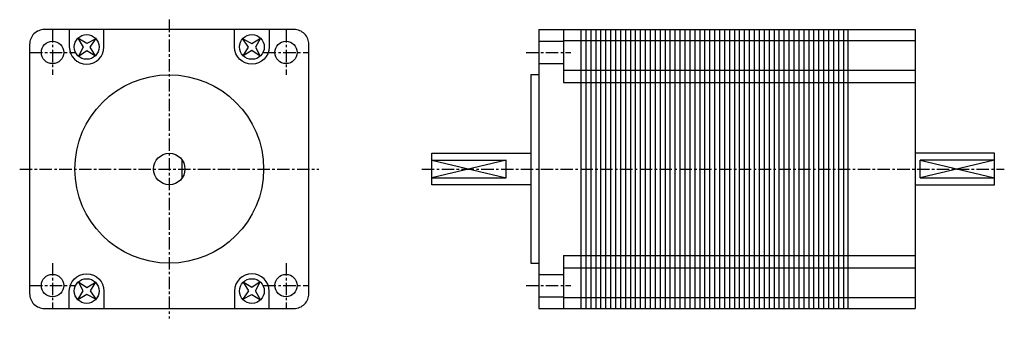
# Model space of a CAD drawing. Extents: x -30 to 169, y -30 to 30.
import ezdxf

# ---------------------------------------------------------------- set-up
doc = ezdxf.new("R2010")
doc.units = 0
doc.header["$LTSCALE"] = 2
doc.header["$MEASUREMENT"] = 0
doc.linetypes.add('CENTER', pattern=[2, 1.25, -0.25, 0.25, -0.25])
doc.layers.get('0').update_dxf_attribs({"linetype": 'CONTINUOUS'})
doc.layers.add('CENTER', color=1, linetype='CENTER')

msp = doc.modelspace()

# ---------------------------------------------------------------- linework, layer by layer
for p, q in [((74.6, 28.2), (74.6, -28.2)), ((74.6, 28.2), (150.6, 28.2)), ((79.6, 28.2), (79.6, 17.5)), ((83.1, 28.2), (83.1, -28.2)), ((84.1, 28.2), (84.1, -28.2)), ((85.1, 28.2), (85.1, -28.2)), ((86.1, 28.2), (86.1, -28.2)), ((87.1, 28.2), (87.1, -28.2)), ((88.1, 28.2), (88.1, -28.2)), ((89.1, 28.2), (89.1, -28.2)), ((90.1, 28.2), (90.1, -28.2)), ((91.1, 28.2), (91.1, -28.2)), ((92.1, 28.2), (92.1, -28.2)), ((93.1, 28.2), (93.1, -28.2)), ((94.1, 28.2), (94.1, -28.2)), ((95.1, 28.2), (95.1, -28.2)), ((96.1, 28.2), (96.1, -28.2)), ((97.1, 28.2), (97.1, -28.2)), ((98.1, 28.2), (98.1, -28.2)), ((99.1, 28.2), (99.1, -28.2)), ((100.1, 28.2), (100.1, -28.2)), ((101.1, 28.2), (101.1, -28.2)), ((102.1, 28.2), (102.1, -28.2)), ((103.1, 28.2), (103.1, -28.2)), ((104.1, 28.2), (104.1, -28.2)), ((105.1, 28.2), (105.1, -28.2)), ((106.1, 28.2), (106.1, -28.2)), ((107.1, 28.2), (107.1, -28.2)), ((108.1, 28.2), (108.1, -28.2)), ((109.1, 28.2), (109.1, -28.2)), ((110.1, 28.2), (110.1, -28.2)), ((111.1, 28.2), (111.1, -28.2)), ((112.1, 28.2), (112.1, -28.2)), ((113.1, 28.2), (113.1, -28.2)), ((114.1, 28.2), (114.1, -28.2)), ((115.1, 28.2), (115.1, -28.2)), ((116.1, 28.2), (116.1, -28.2)), ((117.1, 28.2), (117.1, -28.2)), ((118.1, 28.2), (118.1, -28.2)), ((119.1, 28.2), (119.1, -28.2)), ((120.1, 28.2), (120.1, -28.2)), ((121.1, 28.2), (121.1, -28.2)), ((122.1, 28.2), (122.1, -28.2)), ((123.1, 28.2), (123.1, -28.2)), ((124.1, 28.2), (124.1, -28.2)), ((125.1, 28.2), (125.1, -28.2)), ((126.1, 28.2), (126.1, -28.2)), ((127.1, 28.2), (127.1, -28.2)), ((128.1, 28.2), (128.1, -28.2)), ((129.1, 28.2), (129.1, -28.2)), ((130.1, 28.2), (130.1, -28.2)), ((131.1, 28.2), (131.1, -28.2)), ((132.1, 28.2), (132.1, -28.2)), ((133.1, 28.2), (133.1, -28.2)), ((134.1, 28.2), (134.1, -28.2)), ((135.1, 28.2), (135.1, -28.2)), ((136.1, 28.2), (136.1, -28.2)), ((137, 28.2), (137, -28.2)), ((150.6, 28.2), (150.6, -28.2)), ((79.6, 26), (150.6, 26)), ((74.6, 25.82), (79.6, 25.82)), ((74.6, 21.32), (79.6, 21.32)), ((79.6, 20), (150.6, 20)), ((79.6, 17.5), (150.6, 17.5)), ((2.62, -1.79), (2.62, 1.79)), ((53, 1.79), (68, 1.79)), ((53, 1.79), (68, -1.79)), ((68, 1.79), (53, -1.79)), ((68, -1.79), (68, 1.79)), ((166.6, 1.79), (151.6, -1.79)), ((151.6, 1.79), (166.6, -1.79)), ((151.6, -1.79), (151.6, 1.79)), ((166.6, 1.79), (151.6, 1.79)), ((53, -1.79), (68, -1.79)), ((151.6, -1.79), (166.6, -1.79)), ((79.6, -17.5), (150.6, -17.5)), ((79.6, -17.5), (79.6, -28.2)), ((74.6, -21.32), (79.6, -21.32)), ((79.6, -20), (150.6, -20)), ((74.6, -25.82), (79.6, -25.82)), ((79.6, -26), (150.6, -26)), ((74.6, -28.2), (150.6, -28.2))]:
    msp.add_line(p, q)
msp.add_lwpolyline([(-28.2, 25.2), (-28.2, -25.2, 0.414214), (-25.2, -28.2), (25.2, -28.2, 0.414214), (28.2, -25.2), (28.2, 25.2, 0.414214), (25.2, 28.2), (-25.2, 28.2, 0.414214)], format="xyb", close=True)
for points in [[(-20.18, 28.2), (-20.18, 24.68, 1), (-13.18, 24.68), (-13.18, 28.2)], [(20.18, 28.2), (20.18, 24.68, -1), (13.18, 24.68), (13.18, 28.2)], [(-20.18, -28.2), (-20.18, -24.68, -1), (-13.18, -24.68), (-13.18, -28.2)], [(20.18, -28.2), (20.18, -24.68, 1), (13.18, -24.68), (13.18, -28.2)]]:
    msp.add_lwpolyline(points, format="xyb")
for points in [[(-14.82, 26.35), (-16.67, 25.38), (-18.45, 26.45), (-17.38, 24.67), (-18.35, 22.82), (-16.67, 23.97), (-14.91, 22.91), (-15.97, 24.67), (-14.82, 26.35)], [(14.82, 26.35), (16.67, 25.38), (18.45, 26.45), (17.38, 24.67), (18.35, 22.82), (16.67, 23.97), (14.91, 22.91), (15.97, 24.67), (14.82, 26.35)], [(74.6, 19.05), (73, 19.05), (73, -19.05), (74.6, -19.05)], [(73, -3.17), (53, -3.17), (53, 3.17), (73, 3.17)], [(150.6, -3.17), (166.6, -3.17), (166.6, 3.17), (150.6, 3.17)], [(-14.82, -26.35), (-16.67, -25.38), (-18.45, -26.45), (-17.38, -24.67), (-18.35, -22.82), (-16.67, -23.97), (-14.91, -22.91), (-15.97, -24.67), (-14.82, -26.35)], [(14.82, -26.35), (16.67, -25.38), (18.45, -26.45), (17.38, -24.67), (18.35, -22.82), (16.67, -23.97), (14.91, -22.91), (15.97, -24.67), (14.82, -26.35)]]:
    msp.add_lwpolyline(points)
for centre, radius in [((-16.68, 24.68), 2.5), ((16.68, 24.68), 2.5), ((-23.57, 23.57), 2.25), ((23.57, 23.57), 2.25), ((0, 0), 19.05), ((0, 0), 3.17), ((-23.57, -23.57), 2.25), ((23.57, -23.57), 2.25), ((-16.68, -24.68), 2.5), ((16.68, -24.68), 2.5)]:
    msp.add_circle(centre, radius)
at = {"layer": 'CENTER'}
for p, q in [((0, 30.2), (0, -30.2)), ((-23.57, 28.11), (-23.57, 19.03)), ((23.57, 28.11), (23.57, 19.03)), ((-28.11, 23.57), (-19.03, 23.57)), ((19.03, 23.57), (28.11, 23.57)), ((72.03, 23.57), (81.11, 23.57)), ((-30.2, 0), (30.2, 0)), ((51, 0), (168.6, 0)), ((-23.57, -19.03), (-23.57, -28.11)), ((23.57, -19.03), (23.57, -28.11)), ((-28.11, -23.57), (-19.03, -23.57)), ((19.03, -23.57), (28.11, -23.57)), ((72.03, -23.57), (81.11, -23.57))]:
    msp.add_line(p, q, dxfattribs=at)

doc.saveas('drawing.dxf')
